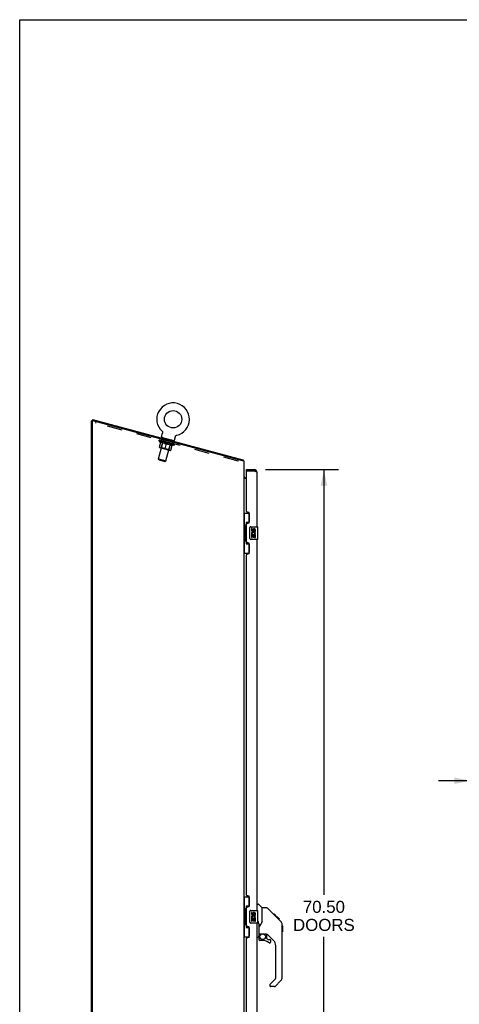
# Model space of a CAD drawing. Header units: inches. Extents: x 0 to 215, y 0 to 139.
# Tile 33 of 91: x 0 to 35, y 62 to 139. Entities that reach past the tile are written whole.
import ezdxf

# ---------------------------------------------------------------- set-up
doc = ezdxf.new("R2010")
doc.units = ezdxf.units.IN
doc.header["$LTSCALE"] = 11.835443
doc.header["$MEASUREMENT"] = 0
doc.linetypes.add('HIDDEN', pattern=[0.2, 0.1, -0.1])
doc.layers.get('0').update_dxf_attribs({"linetype": 'CONTINUOUS'})
for name, color, linetype in [('02___PRT_ALL_AXES', 7, 'CONTINUOUS'), ('DEFAULT_2', 8, 'HIDDEN'), ('DIMENSIONS', 7, 'CONTINUOUS')]:
    doc.layers.add(name, color=color, linetype=linetype)
doc.styles.get("Standard").update_dxf_attribs({"font": 'arial.ttf'})
doc.dimstyles.new('DIMSTYLE_1', dxfattribs={"dimtxt": 0.949367, "dimasz": 1.265823, "dimexe": 0.09, "dimexo": 0.07, "dimgap": 0.0375, "dimtad": 0, "dimtih": 1, "dimtoh": 1, "dimzin": 4, "dimdsep": 46, "dimtxsty": 'Standard', "dimblk": '_FILLED', "dimblk1": '_FILLED', "dimblk2": '_FILLED', "dimcen": 0.09, "dimazin": 1, "dimtfac": 1, "dimtofl": 0, "dimtmove": 0, "dimatfit": 3, "dimldrblk": '_FILLED', "dimfxl": 1, "dimtolj": 1, "dimtzin": 4, "dimarcsym": 0})

# ---------------------------------------------------------------- blocks, each defined once
blk = doc.blocks.new('_FILLED')
at = {"color": 0, "linetype": 'ByBlock'}
blk.add_solid([(0, 0), (-1, 0.2), (-1, -0.2)], dxfattribs=at)
blk = doc.blocks.new('*D11')
at = {"layer": 'DIMENSIONS', "color": 2, "linetype": 'Continuous'}
for p, q in [((35.523, 79.246), (32.991, 79.246)), ((37.273, 79.246), (39.653, 79.246))]:
    blk.add_line(p, q, dxfattribs=at)
at = {"layer": 'DIMENSIONS', "color": 2, "linetype": 'Continuous', "xscale": 1.2658227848, "yscale": 1.2658227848, "zscale": 1.2658227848}
blk.add_blockref('_FILLED', (35.523, 79.246), dxfattribs=at)
at = {"layer": 'DIMENSIONS', "color": 2, "linetype": 'Continuous', "xscale": 1.2658227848, "yscale": 1.2658227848, "zscale": 1.2658227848, "rotation": 180}
blk.add_blockref('_FILLED', (37.273, 79.246), dxfattribs=at)
at = {"layer": 'DIMENSIONS', "color": 2, "linetype": 'Continuous', "insert": (40.128, 79.721), "char_height": 0.9494, "width": 2.57988, "attachment_point": 1, "line_spacing_factor": 0.9}
blk.add_mtext('1.75', dxfattribs=at)
blk = doc.blocks.new('*D17')
at = {"layer": 'DIMENSIONS', "color": 2, "linetype": 'Continuous'}
for p, q in [((19.356, 103.772), (25.108, 103.772)), ((23.969, 103.772), (23.969, 70.251)), ((23.969, 33.272), (23.969, 66.928)), ((19.356, 33.272), (25.108, 33.272))]:
    blk.add_line(p, q, dxfattribs=at)
at = {"layer": 'DIMENSIONS', "color": 2, "linetype": 'Continuous', "xscale": 1.2658227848, "yscale": 1.2658227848, "zscale": 1.2658227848}
for p, rotation in [((23.969, 103.772), 90), ((23.969, 33.272), 270)]:
    blk.add_blockref('_FILLED', p, dxfattribs=dict(at, rotation=rotation))
at = {"layer": 'DIMENSIONS', "color": 2, "linetype": 'Continuous', "insert": (23.969, 69.776), "char_height": 0.9494, "width": 4.85624, "attachment_point": 2, "line_spacing_factor": 0.9}
blk.add_mtext('70.50\\PDOORS', dxfattribs=at)

msp = doc.modelspace()

# ---------------------------------------------------------------- linework, layer by layer
at = {"color": 7, "linetype": 'Continuous'}
for p, q in [((0, 0), (0, 139.241)), ((0, 139.241), (215.19, 139.241)), ((5.726, 107.612), (5.658, 107.612)), ((5.735, 107.727), (5.708, 107.626)), ((5.735, 107.727), (17.593, 104.55)), ((11.179, 106.371), (11.255, 106.653)), ((11.213, 106.796), (11.213, 106.796)), ((11.213, 106.796), (11.217, 106.792)), ((11.214, 106.795), (11.216, 106.794)), ((11.217, 106.792), (11.221, 106.789)), ((11.221, 106.789), (11.224, 106.785)), ((11.224, 106.785), (11.228, 106.781)), ((11.228, 106.781), (11.231, 106.777)), ((11.231, 106.777), (11.234, 106.772)), ((11.234, 106.773), (11.237, 106.768)), ((11.237, 106.768), (11.24, 106.764)), ((11.239, 106.764), (11.242, 106.759)), ((11.242, 106.759), (11.244, 106.754)), ((11.244, 106.755), (11.247, 106.75)), ((11.247, 106.75), (11.249, 106.745)), ((11.249, 106.745), (11.251, 106.74)), ((11.251, 106.74), (11.252, 106.735)), ((11.252, 106.735), (11.254, 106.73)), ((11.254, 106.73), (11.255, 106.725)), ((11.255, 106.725), (11.256, 106.72)), ((11.256, 106.658), (11.255, 106.653)), ((11.256, 106.72), (11.257, 106.715)), ((11.257, 106.715), (11.258, 106.71)), ((11.258, 106.71), (11.259, 106.704)), ((11.259, 106.678), (11.258, 106.673)), ((11.259, 106.705), (11.259, 106.699)), ((11.259, 106.699), (11.259, 106.694)), ((11.259, 106.694), (11.259, 106.689)), ((11.259, 106.689), (11.259, 106.684)), ((11.259, 106.684), (11.259, 106.678)), ((12.189, 106.1), (12.265, 106.383)), ((12.265, 106.383), (12.266, 106.387)), ((12.266, 106.387), (12.268, 106.392)), ((12.268, 106.392), (12.27, 106.397)), ((12.27, 106.397), (12.272, 106.402)), ((12.272, 106.402), (12.274, 106.407)), ((12.274, 106.406), (12.276, 106.411)), ((12.276, 106.411), (12.278, 106.416)), ((12.278, 106.416), (12.281, 106.42)), ((12.281, 106.42), (12.284, 106.425)), ((12.284, 106.425), (12.287, 106.429)), ((12.287, 106.429), (12.29, 106.433)), ((12.29, 106.433), (12.293, 106.437)), ((12.293, 106.437), (12.297, 106.441)), ((12.297, 106.441), (12.3, 106.445)), ((12.3, 106.445), (12.304, 106.449)), ((12.304, 106.449), (12.308, 106.452)), ((12.308, 106.452), (12.312, 106.456)), ((12.312, 106.456), (12.316, 106.459)), ((12.316, 106.459), (12.32, 106.462)), ((12.32, 106.462), (12.324, 106.465)), ((12.324, 106.465), (12.329, 106.468)), ((12.329, 106.468), (12.333, 106.471)), ((12.333, 106.471), (12.338, 106.473)), ((12.338, 106.473), (12.343, 106.476)), ((12.342, 106.475), (12.347, 106.478)), ((12.347, 106.478), (12.352, 106.48)), ((12.352, 106.48), (12.357, 106.481)), ((12.357, 106.481), (12.362, 106.483)), ((12.362, 106.483), (12.367, 106.484)), ((12.362, 106.483), (12.363, 106.483)), ((12.367, 106.484), (12.372, 106.486)), ((12.369, 106.485), (12.371, 106.485)), ((11.183, 106.298), (11.175, 106.269)), ((12.149, 106.039), (11.183, 106.298)), ((12.149, 106.039), (12.141, 106.01)), ((17.593, 104.55), (17.567, 104.452)), ((17.608, 104.493), (17.57, 104.464)), ((17.862, 103.668), (17.862, 103.772)), ((17.882, 103.668), (17.862, 103.668)), ((18.47, 103.772), (18.47, 103.668)), ((17.801, 103.126), (17.862, 103.126)), ((17.658, 100.347), (18.099, 100.347)), ((17.697, 100.347), (17.697, 99.322)), ((18.062, 100.347), (18.062, 99.568)), ((17.798, 99.353), (17.798, 99.373)), ((17.835, 99.612), (17.835, 97.932)), ((18.062, 99.612), (17.835, 99.612)), ((17.676, 99.322), (17.676, 98.222)), ((17.676, 99.322), (17.798, 99.322)), ((17.798, 98.222), (17.798, 99.322)), ((18.122, 98.372), (18.122, 99.172)), ((18.221, 99.272), (18.761, 99.272)), ((18.776, 98.287), (18.776, 99.257)), ((17.676, 98.222), (17.798, 98.222)), ((17.697, 98.222), (17.697, 97.197)), ((17.798, 98.172), (17.798, 98.192)), ((17.835, 97.932), (18.062, 97.932)), ((18.062, 97.977), (18.062, 97.197)), ((18.761, 98.272), (18.221, 98.272)), ((17.658, 97.197), (18.099, 97.197)), ((17.658, 70.097), (18.099, 70.097)), ((17.697, 70.097), (17.697, 69.072)), ((18.062, 70.097), (18.062, 69.318)), ((17.798, 69.103), (17.798, 69.123)), ((18.062, 69.362), (17.835, 69.362)), ((17.835, 69.362), (17.835, 67.682)), ((18.716, 69.526), (18.779, 69.526)), ((19.104, 69.217), (18.807, 69.515)), ((19.471, 69.211), (19.11, 69.211)), ((19.11, 68.107), (19.11, 69.211)), ((20.292, 68.423), (19.527, 69.188)), ((17.676, 69.072), (17.798, 69.072)), ((17.676, 69.072), (17.676, 67.972)), ((17.798, 67.972), (17.798, 69.072)), ((18.122, 68.122), (18.122, 68.922)), ((18.221, 69.022), (18.761, 69.022)), ((18.776, 68.037), (18.776, 69.007)), ((20.048, 68.734), (19.981, 68.734)), ((20.056, 68.727), (19.989, 68.727)), ((20.065, 68.717), (19.998, 68.717)), ((20.072, 68.71), (20.005, 68.71)), ((20.08, 68.702), (20.013, 68.702)), ((20.099, 68.683), (20.033, 68.683)), ((20.048, 68.734), (20.375, 68.407)), ((20.122, 68.66), (20.055, 68.66)), ((20.145, 68.637), (20.078, 68.637)), ((20.169, 68.613), (20.102, 68.613)), ((20.193, 68.589), (20.126, 68.589)), ((20.216, 68.566), (20.15, 68.566)), ((20.239, 68.543), (20.172, 68.543)), ((20.259, 68.523), (20.192, 68.523)), ((20.276, 68.506), (20.209, 68.506)), ((20.289, 68.493), (20.222, 68.493)), ((20.293, 68.489), (20.227, 68.489)), ((20.295, 68.487), (20.229, 68.487)), ((20.296, 68.486), (20.229, 68.486)), ((20.297, 68.485), (20.23, 68.485)), ((20.265, 68.45), (20.23, 68.485)), ((20.299, 68.483), (20.232, 68.483)), ((20.304, 68.478), (20.237, 68.478)), ((20.31, 68.473), (20.243, 68.473)), ((20.323, 68.459), (20.256, 68.459)), ((20.292, 68.423), (20.265, 68.45)), ((20.338, 68.444), (20.271, 68.444)), ((20.346, 68.436), (20.279, 68.436)), ((20.353, 68.429), (20.286, 68.429)), ((20.292, 68.423), (20.57, 68.145)), ((20.365, 68.417), (20.298, 68.417)), ((20.37, 68.412), (20.303, 68.412)), ((20.373, 68.409), (20.307, 68.409)), ((20.375, 68.407), (20.308, 68.407)), ((20.375, 68.407), (20.308, 68.407)), ((20.375, 68.407), (20.309, 68.407)), ((20.464, 68.318), (20.375, 68.407)), ((20.393, 68.322), (20.46, 68.322)), ((20.461, 68.321), (20.394, 68.321)), ((20.464, 68.318), (20.397, 68.318)), ((17.676, 67.972), (17.798, 67.972)), ((17.697, 67.972), (17.697, 66.947)), ((17.798, 67.922), (17.798, 67.942)), ((17.835, 67.682), (18.062, 67.682)), ((18.062, 67.727), (18.062, 66.947)), ((18.761, 68.022), (18.221, 68.022)), ((18.776, 68.119), (18.779, 68.128)), ((18.807, 68.013), (18.807, 68.151)), ((18.835, 67.888), (18.835, 66.994)), ((19.11, 68.169), (19.089, 68.112)), ((20.685, 67.867), (20.684, 67.897)), ((20.685, 63.764), (20.685, 67.867)), ((20.705, 67.816), (20.685, 67.836)), ((20.705, 67.816), (20.705, 67.34)), ((17.658, 66.947), (18.099, 66.947)), ((18.716, 66.923), (18.764, 66.923)), ((18.835, 66.967), (18.835, 66.729)), ((18.854, 67.186), (19.149, 67.186)), ((18.892, 67.106), (18.972, 67.186)), ((18.898, 67.1), (18.895, 67.103)), ((18.902, 67.097), (18.898, 67.1)), ((18.906, 67.092), (18.902, 67.097)), ((19.422, 67.145), (19.335, 67.145)), ((19.464, 66.813), (19.464, 67.14)), ((19.468, 66.805), (19.54, 66.733)), ((20, 66.648), (19.499, 67.15)), ((20.705, 67.34), (20.685, 67.32)), ((19.149, 66.651), (18.913, 66.651)), ((19.548, 66.729), (19.701, 66.729)), ((19.779, 66.531), (19.779, 66.651)), ((20.173, 63.679), (20.173, 66.231)), ((19.701, 63.154), (19.701, 63.089)), ((19.715, 63.188), (20.15, 63.623)), ((20.062, 63.011), (19.779, 63.011)), ((20.57, 63.486), (20.117, 63.034))]:
    msp.add_line(p, q, dxfattribs=at)
at = {"color": 3, "linetype": 'Continuous'}
for p, q in [((5.658, 32.626), (5.658, 107.612)), ((5.736, 107.619), (5.708, 107.626)), ((5.71, 107.585), (5.71, 32.689)), ((17.554, 104.452), (5.75, 107.615)), ((17.658, 104.452), (17.554, 104.452)), ((17.658, 104.452), (17.658, 32.626)), ((17.862, 103.772), (18.47, 103.772)), ((17.862, 100.48), (17.862, 103.648)), ((17.882, 103.668), (18.47, 103.668)), ((18.507, 103.655), (18.47, 103.668)), ((18.526, 103.648), (18.507, 103.655)), ((18.538, 103.643), (18.526, 103.648)), ((18.55, 103.639), (18.538, 103.643)), ((18.716, 99.272), (18.716, 103.526)), ((17.862, 103.074), (17.658, 103.074)), ((17.982, 100.42), (17.922, 100.42)), ((18.112, 99.67), (18.112, 100.29)), ((17.862, 98.065), (17.862, 99.48)), ((17.922, 99.54), (17.982, 99.54)), ((17.982, 98.005), (17.922, 98.005)), ((18.112, 97.255), (18.112, 97.875)), ((18.716, 69.022), (18.716, 98.272)), ((17.862, 70.23), (17.862, 97.065)), ((17.922, 97.125), (17.982, 97.125)), ((17.982, 70.17), (17.922, 70.17)), ((18.112, 69.42), (18.112, 70.04)), ((17.862, 67.815), (17.862, 69.23)), ((17.922, 69.29), (17.982, 69.29)), ((17.982, 67.755), (17.922, 67.755)), ((18.112, 67.005), (18.112, 67.625)), ((18.716, 38.772), (18.716, 68.022)), ((17.862, 39.98), (17.862, 66.815)), ((17.922, 66.875), (17.982, 66.875))]:
    msp.add_line(p, q, dxfattribs=at)
at = {"color": 7, "linetype": 'Continuous'}
for points in [[(11.258, 106.668), (11.257, 106.663), (11.256, 106.658)], [(11.258, 106.673), (11.258, 106.668), (11.257, 106.663)], [(12.265, 106.383), (12.266, 106.387), (12.268, 106.392)], [(17.601, 104.527), (17.601, 104.53), (17.601, 104.533), (17.6, 104.536), (17.6, 104.538), (17.599, 104.541), (17.599, 104.543), (17.598, 104.545), (17.597, 104.547), (17.596, 104.548), (17.595, 104.549), (17.594, 104.549), (17.593, 104.55)], [(17.608, 104.493), (17.606, 104.495), (17.605, 104.497), (17.604, 104.499), (17.604, 104.502), (17.603, 104.505), (17.602, 104.508), (17.602, 104.511), (17.602, 104.514), (17.601, 104.518), (17.601, 104.521), (17.601, 104.527)], [(17.663, 103.159), (17.661, 103.157), (17.66, 103.155), (17.659, 103.153), (17.659, 103.152), (17.658, 103.15), (17.658, 103.149)], [(17.668, 103.164), (17.666, 103.162), (17.664, 103.16), (17.663, 103.159)], [(17.68, 103.175), (17.677, 103.171), (17.674, 103.17), (17.672, 103.168), (17.67, 103.166), (17.668, 103.164)], [(17.687, 103.183), (17.688, 103.182), (17.688, 103.182), (17.687, 103.181), (17.687, 103.181), (17.686, 103.18), (17.685, 103.179), (17.684, 103.177), (17.682, 103.176), (17.68, 103.175)], [(17.835, 99.589), (17.836, 99.585), (17.836, 99.582), (17.837, 99.578), (17.838, 99.573), (17.84, 99.569), (17.842, 99.564), (17.844, 99.558), (17.847, 99.552), (17.851, 99.546), (17.855, 99.539), (17.859, 99.531), (17.864, 99.523), (17.869, 99.515), (17.871, 99.512)], [(18.122, 99.172), (18.122, 99.179), (18.122, 99.185), (18.123, 99.191), (18.125, 99.197), (18.126, 99.203), (18.128, 99.209)], [(17.871, 98.033), (17.869, 98.03), (17.864, 98.022), (17.859, 98.014), (17.855, 98.006), (17.851, 97.999), (17.847, 97.993), (17.844, 97.987), (17.842, 97.981), (17.84, 97.976), (17.838, 97.972), (17.837, 97.967), (17.836, 97.963), (17.836, 97.96), (17.835, 97.956)], [(18.128, 98.336), (18.126, 98.342), (18.125, 98.348), (18.123, 98.354), (18.122, 98.36), (18.122, 98.366), (18.122, 98.372)], [(17.835, 69.339), (17.836, 69.335), (17.836, 69.332), (17.837, 69.328), (17.838, 69.323), (17.84, 69.319), (17.842, 69.314), (17.844, 69.308), (17.847, 69.302), (17.851, 69.296), (17.855, 69.289), (17.859, 69.281), (17.864, 69.273), (17.869, 69.265), (17.871, 69.262)], [(19.527, 69.188), (19.519, 69.195), (19.511, 69.201), (19.501, 69.205), (19.492, 69.209), (19.482, 69.211), (19.471, 69.211)], [(18.122, 68.922), (18.122, 68.929), (18.122, 68.935), (18.123, 68.941), (18.125, 68.947), (18.126, 68.953), (18.128, 68.959)], [(20.23, 68.485), (20.209, 68.506), (20.187, 68.528), (20.165, 68.55)], [(17.871, 67.783), (17.869, 67.78), (17.864, 67.772), (17.859, 67.764), (17.855, 67.756), (17.851, 67.749), (17.847, 67.743), (17.844, 67.737), (17.842, 67.731), (17.84, 67.726), (17.838, 67.722), (17.837, 67.717), (17.836, 67.713), (17.836, 67.71), (17.835, 67.706)], [(18.128, 68.086), (18.126, 68.092), (18.125, 68.098), (18.123, 68.104), (18.122, 68.11), (18.122, 68.116), (18.122, 68.122)], [(18.779, 68.128), (18.78, 68.131), (18.781, 68.133), (18.782, 68.136), (18.782, 68.139), (18.783, 68.141), (18.785, 68.143), (18.786, 68.146), (18.787, 68.148), (18.788, 68.15), (18.789, 68.151), (18.791, 68.153), (18.792, 68.155), (18.793, 68.156), (18.795, 68.157), (18.796, 68.158), (18.798, 68.159), (18.799, 68.159), (18.801, 68.158), (18.802, 68.158), (18.803, 68.157), (18.804, 68.156), (18.805, 68.155), (18.806, 68.153), (18.807, 68.151)], [(18.807, 68.013), (18.807, 68.014), (18.808, 68.016), (18.808, 68.017), (18.809, 68.019), (18.809, 68.02), (18.81, 68.021), (18.811, 68.023), (18.811, 68.024), (18.812, 68.025), (18.813, 68.026), (18.813, 68.026), (18.814, 68.027), (18.815, 68.027), (18.816, 68.027), (18.816, 68.026), (18.817, 68.026), (18.817, 68.025), (18.818, 68.024), (18.818, 68.023), (18.819, 68.023), (18.819, 68.022), (18.819, 68.021), (18.82, 68.019), (18.82, 68.018), (18.821, 68.017), (18.821, 68.016), (18.821, 68.014), (18.822, 68.013), (18.822, 68.011), (18.823, 68.01), (18.823, 68.008), (18.823, 68.006), (18.824, 68.004), (18.824, 68.002), (18.825, 68), (18.825, 67.998), (18.825, 67.996), (18.826, 67.994), (18.826, 67.992), (18.827, 67.99), (18.827, 67.987), (18.827, 67.985), (18.828, 67.982), (18.828, 67.98), (18.828, 67.977), (18.829, 67.975), (18.829, 67.972), (18.83, 67.969), (18.83, 67.966), (18.83, 67.963), (18.831, 67.96), (18.831, 67.956), (18.831, 67.953), (18.832, 67.949), (18.832, 67.945), (18.832, 67.941), (18.833, 67.937), (18.833, 67.932), (18.833, 67.928), (18.834, 67.923), (18.834, 67.917), (18.834, 67.912), (18.834, 67.906), (18.834, 67.901), (18.834, 67.895), (18.835, 67.888)], [(18.888, 67.761), (18.877, 67.744), (18.862, 67.716), (18.849, 67.683), (18.84, 67.649), (18.836, 67.615), (18.835, 67.591)], [(19.089, 68.112), (19.059, 68.043), (19.022, 67.972), (18.98, 67.9), (18.933, 67.827), (18.888, 67.761)], [(20.685, 67.867), (20.684, 67.897), (20.678, 67.938), (20.669, 67.979), (20.655, 68.017), (20.637, 68.055), (20.616, 68.09), (20.591, 68.123), (20.57, 68.145)], [(18.906, 67.092), (18.897, 67.082), (18.888, 67.071), (18.881, 67.059), (18.874, 67.047), (18.868, 67.035), (18.863, 67.022), (18.859, 67.008), (18.857, 66.995), (18.855, 66.981), (18.855, 66.967)], [(18.895, 67.103), (18.894, 67.105), (18.893, 67.105), (18.892, 67.106), (18.892, 67.106)], [(19.149, 67.186), (19.157, 67.186), (19.177, 67.185), (19.197, 67.182), (19.218, 67.179), (19.237, 67.174), (19.255, 67.169), (19.271, 67.163), (19.285, 67.158), (19.297, 67.154), (19.308, 67.15), (19.317, 67.147), (19.325, 67.146), (19.333, 67.145), (19.334, 67.145)]]:
    msp.add_lwpolyline(points, dxfattribs=at)
at = {"color": 3, "linetype": 'Continuous'}
for points in [[(18.567, 103.632), (18.561, 103.634), (18.55, 103.639)], [(18.716, 103.526), (18.716, 103.528), (18.716, 103.531), (18.716, 103.533), (18.715, 103.535), (18.714, 103.537), (18.714, 103.54), (18.713, 103.542), (18.711, 103.544), (18.71, 103.547), (18.709, 103.549), (18.707, 103.551), (18.705, 103.554), (18.703, 103.556), (18.701, 103.558), (18.699, 103.56), (18.696, 103.563), (18.694, 103.565), (18.691, 103.567), (18.688, 103.57), (18.685, 103.572), (18.682, 103.574), (18.679, 103.577), (18.676, 103.579), (18.672, 103.581), (18.669, 103.583), (18.665, 103.586), (18.661, 103.588), (18.657, 103.59), (18.653, 103.593), (18.649, 103.595), (18.644, 103.597), (18.64, 103.6), (18.635, 103.602), (18.63, 103.604), (18.626, 103.606), (18.621, 103.609), (18.616, 103.611), (18.611, 103.613), (18.606, 103.616), (18.6, 103.618), (18.595, 103.62), (18.59, 103.623), (18.584, 103.625), (18.578, 103.627), (18.573, 103.629), (18.567, 103.632)]]:
    msp.add_lwpolyline(points, dxfattribs=at)
at = {"color": 7, "linetype": 'Continuous'}
for centre, radius in [((12.088, 107.741), 0.688), ((19.149, 66.946), 0.217)]:
    msp.add_circle(centre, radius, dxfattribs=at)
for centre, radius, start, end in [((12.088, 107.741), 1.288, 282.70045, 227.29954), ((11.246, 106.353), 0.069, 165, 255), ((12.123, 106.118), 0.069, 255, 345), ((17.412, 104.343), 0.246, 26.34225, 37.39407), ((17.801, 103.269), 0.142, 180, 270), ((18.47, 103.526), 0.142, 48.63431, 90), ((18.552, 103.382), 0.26, 90, 92.58721), ((18.221, 99.172), 0.1, 90, 158.79459), ((18.761, 99.257), 0.015, 0, 90), ((18.221, 98.372), 0.1, 201.20502, 270), ((18.761, 98.287), 0.015, 270, 360), ((18.779, 69.487), 0.0394, 45, 90), ((19.09, 69.203), 0.0197, 0, 45), ((18.221, 68.922), 0.1, 90, 158.79459), ((18.761, 69.007), 0.015, 0, 90), ((18.221, 68.122), 0.1, 201.20502, 270), ((18.761, 68.037), 0.015, 270, 360), ((20.252, 67.851), 0.433, 42.23856, 42.72732), ((18.764, 66.994), 0.0709, 270, 360), ((18.854, 67.206), 0.0197, 180, 270), ((19.031, 66.967), 0.197, 135, 180), ((19.422, 66.948), 0.197, 45, 90), ((19.476, 66.813), 0.0118, 180, 225), ((18.913, 66.729), 0.0787, 180, 270), ((19.149, 65.863), 0.787, 50.4788, 90), ((19.548, 66.741), 0.0118, 225, 270), ((19.701, 66.531), 0.0787, 230.4788, 360), ((19.701, 66.651), 0.0787, 0, 90), ((19.583, 66.231), 0.591, 0, 45), ((20.094, 63.679), 0.0787, 315, 360), ((20.291, 63.764), 0.394, 315, 360), ((19.748, 63.154), 0.0472, 135, 180), ((19.779, 63.089), 0.0787, 180, 270), ((20.062, 63.089), 0.0787, 270, 315)]:
    msp.add_arc(centre, radius, start, end, dxfattribs=at)
at = {"color": 3, "linetype": 'Continuous'}
for centre, radius, start, end in [((5.742, 107.585), 0.0312, 75, 180), ((17.882, 103.648), 0.02, 90, 180), ((18.47, 103.526), 0.246, 0, 90), ((17.922, 100.48), 0.06, 180, 270), ((17.982, 100.29), 0.13, 0, 90), ((17.922, 99.48), 0.06, 90, 180), ((17.982, 99.67), 0.13, 270, 360), ((17.922, 98.065), 0.06, 180, 270), ((17.982, 97.875), 0.13, 0, 90), ((17.922, 97.065), 0.06, 90, 180), ((17.982, 97.255), 0.13, 270, 360), ((17.922, 70.23), 0.06, 180, 270), ((17.982, 70.04), 0.13, 0, 90), ((17.922, 69.23), 0.06, 90, 180), ((17.982, 69.42), 0.13, 270, 360), ((17.922, 67.815), 0.06, 180, 270), ((17.982, 67.625), 0.13, 0, 90), ((17.922, 66.815), 0.06, 90, 180), ((17.982, 67.005), 0.13, 270, 360)]:
    msp.add_arc(centre, radius, start, end, dxfattribs=at)
at = {"color": 7, "linetype": 'Continuous'}
for centre, start_param, end_param in [((17.903, 99.363), 0.699287, 1.51401), ((17.903, 99.363), -4.655602, -3.84088), ((17.903, 98.182), 0.699287, 1.51401), ((17.903, 98.182), -4.655602, -3.84088), ((17.903, 69.113), 0.699287, 1.51401), ((17.903, 69.113), -4.655602, -3.84088), ((17.903, 67.932), 0.699287, 1.51401), ((17.903, 67.932), -4.655602, -3.84088)]:
    msp.add_ellipse(centre, major_axis=(0, 0.18), ratio=0.579493, start_param=start_param, end_param=end_param, dxfattribs=at)
at = {"layer": '02___PRT_ALL_AXES', "color": 8, "linetype": 'HIDDEN'}
for p, q in [((11.182, 106.052), (11.209, 106.153)), ((12.027, 105.826), (11.182, 106.052)), ((12.054, 105.926), (11.209, 106.153)), ((12.027, 105.826), (12.054, 105.926))]:
    msp.add_line(p, q, dxfattribs=at)
at = {"layer": '02___PRT_ALL_AXES', "color": 7, "linetype": 'Continuous'}
for p, q in [((18.259, 99.118), (18.259, 98.982)), ((18.322, 99.118), (18.259, 99.118)), ((18.259, 98.657), (18.259, 98.427)), ((18.277, 98.657), (18.259, 98.657)), ((18.312, 98.657), (18.339, 98.676)), ((18.312, 98.657), (18.573, 98.657)), ((18.322, 98.982), (18.322, 99.118)), ((18.322, 98.427), (18.322, 98.594)), ((18.322, 98.594), (18.387, 98.594)), ((18.387, 99.045), (18.387, 98.976)), ((18.387, 98.594), (18.387, 98.458)), ((18.448, 98.982), (18.448, 99.024)), ((18.448, 98.458), (18.448, 98.594)), ((18.448, 98.594), (18.511, 98.594)), ((18.503, 98.693), (18.56, 98.668)), ((18.511, 99.024), (18.511, 98.888)), ((18.511, 98.888), (18.573, 98.888)), ((18.511, 98.594), (18.511, 98.427)), ((18.573, 98.888), (18.573, 99.024)), ((18.573, 98.427), (18.573, 98.657)), ((18.259, 98.427), (18.322, 98.427)), ((18.387, 98.458), (18.448, 98.458)), ((18.511, 98.427), (18.573, 98.427)), ((18.322, 68.868), (18.259, 68.868)), ((18.259, 68.868), (18.259, 68.732)), ((18.277, 68.407), (18.259, 68.407)), ((18.259, 68.407), (18.259, 68.177)), ((18.312, 68.407), (18.339, 68.426)), ((18.312, 68.407), (18.573, 68.407)), ((18.322, 68.732), (18.322, 68.868)), ((18.322, 68.344), (18.387, 68.344)), ((18.322, 68.177), (18.322, 68.344)), ((18.387, 68.795), (18.387, 68.726)), ((18.387, 68.344), (18.387, 68.208)), ((18.448, 68.732), (18.448, 68.774)), ((18.448, 68.344), (18.511, 68.344)), ((18.448, 68.208), (18.448, 68.344)), ((18.503, 68.443), (18.56, 68.418)), ((18.511, 68.774), (18.511, 68.638)), ((18.511, 68.638), (18.573, 68.638)), ((18.511, 68.344), (18.511, 68.177)), ((18.573, 68.638), (18.573, 68.774)), ((18.573, 68.177), (18.573, 68.407)), ((18.259, 68.177), (18.322, 68.177)), ((18.387, 68.208), (18.448, 68.208)), ((18.511, 68.177), (18.573, 68.177))]:
    msp.add_line(p, q, dxfattribs=at)
for centre, radius, start, end in [((18.353, 98.982), 0.0943, 180, 360), ((18.413, 98.73), 0.154, 161.41988, 206.19629), ((18.416, 98.73), 0.157, 336.59665, 161.87913), ((18.416, 98.73), 0.157, 205.73705, 207.8532), ((18.353, 98.982), 0.0314, 180, 261.22946), ((18.416, 98.73), 0.0943, 336.59665, 215.11217), ((18.353, 98.987), 0.0362, 263.42855, 341.76278), ((18.479, 99.024), 0.0943, 68.69989, 167.43379), ((18.479, 99.024), 0.0314, 0, 180.04847), ((18.479, 99.024), 0.0943, 0, 68.67039), ((18.353, 68.732), 0.0943, 180, 360), ((18.413, 68.48), 0.154, 161.41988, 206.19629), ((18.416, 68.48), 0.157, 336.59665, 161.87913), ((18.416, 68.48), 0.157, 205.73705, 207.8532), ((18.353, 68.732), 0.0314, 180, 261.22946), ((18.416, 68.48), 0.0943, 336.59665, 215.11217), ((18.353, 68.737), 0.0362, 263.42855, 341.76278), ((18.479, 68.774), 0.0943, 68.69989, 167.43379), ((18.479, 68.774), 0.0314, 0, 180.04847), ((18.479, 68.774), 0.0943, 0, 68.67039)]:
    msp.add_arc(centre, radius, start, end, dxfattribs=at)
at = {"layer": 'DEFAULT_2', "color": 8, "linetype": 'HIDDEN'}
for p, q in [((5.99, 107.443), (6.017, 107.544)), ((17.219, 104.435), (5.99, 107.443)), ((11.213, 106.796), (11.213, 106.796)), ((11.22, 106.79), (11.221, 106.789)), ((12.372, 106.486), (12.372, 106.486)), ((12.372, 106.486), (12.372, 106.486)), ((10.941, 104.623), (11.367, 106.213)), ((10.98, 106.056), (10.992, 106.101)), ((11.105, 105.907), (10.98, 106.056)), ((10.98, 106.056), (12.204, 105.728)), ((11, 106.092), (11.002, 106.098)), ((11.007, 106.087), (11.008, 106.09)), ((12.196, 105.768), (11.007, 106.087)), ((11.016, 106.084), (11.017, 106.087)), ((11.017, 106.084), (11.018, 106.087)), ((11.021, 105.553), (11.127, 105.946)), ((11.028, 106.085), (11.029, 106.091)), ((11.042, 106.077), (11.043, 106.08)), ((11.044, 106.077), (11.045, 106.08)), ((11.073, 106.072), (11.074, 106.079)), ((11.086, 106.066), (11.087, 106.069)), ((11.088, 106.065), (11.089, 106.068)), ((11.286, 106.015), (11.092, 106.067)), ((11.105, 105.907), (11.115, 105.904)), ((11.134, 106.056), (11.135, 106.063)), ((11.134, 106.053), (11.135, 106.055)), ((11.135, 106.052), (11.136, 106.055)), ((11.138, 106.052), (11.139, 106.055)), ((11.145, 106.05), (11.146, 106.053)), ((11.145, 106.05), (11.146, 106.053)), ((11.148, 106.049), (11.149, 106.052)), ((11.151, 106.048), (11.152, 106.052)), ((11.156, 106.047), (11.156, 106.05)), ((11.168, 105.517), (11.289, 105.97)), ((11.169, 106.043), (11.17, 106.046)), ((11.187, 106.038), (11.189, 106.044)), ((11.187, 106.038), (11.188, 106.041)), ((11.207, 106.033), (11.208, 106.036)), ((11.207, 106.033), (11.208, 106.036)), ((11.209, 106.036), (11.211, 106.042)), ((11.218, 106.03), (11.219, 106.033)), ((11.222, 106.029), (11.223, 106.032)), ((11.231, 106.027), (11.231, 106.03)), ((11.241, 106.024), (11.243, 106.031)), ((11.427, 105.821), (11.253, 105.867)), ((11.256, 106.02), (11.257, 106.023)), ((11.259, 106.019), (11.26, 106.022)), ((11.286, 106.012), (11.287, 106.015)), ((11.351, 105.998), (11.291, 106.014)), ((11.296, 106.013), (11.298, 106.019)), ((11.302, 106.008), (11.303, 106.011)), ((11.307, 106.006), (11.308, 106.01)), ((11.313, 106.005), (11.315, 106.013)), ((11.317, 106.004), (11.317, 106.007)), ((11.327, 106.001), (11.328, 106.004)), ((11.35, 105.995), (11.351, 105.998)), ((11.364, 106.25), (11.357, 106.221)), ((11.424, 105.978), (11.366, 105.993)), ((11.385, 105.985), (11.386, 105.988)), ((11.393, 105.987), (11.395, 105.993)), ((11.396, 105.982), (11.397, 105.986)), ((11.398, 105.982), (11.401, 105.991)), ((11.401, 105.981), (11.402, 105.984)), ((11.408, 105.979), (11.409, 105.983)), ((11.423, 105.975), (11.424, 105.978)), ((11.501, 105.957), (11.449, 105.971)), ((11.46, 105.398), (11.574, 105.826)), ((11.461, 105.965), (11.461, 105.968)), ((11.492, 105.96), (11.604, 105.937)), ((11.496, 105.959), (11.498, 105.965)), ((11.496, 105.956), (11.497, 105.959)), ((11.497, 105.959), (11.498, 105.965)), ((11.498, 105.965), (11.498, 105.965)), ((11.5, 105.955), (11.5, 105.958)), ((11.501, 105.954), (11.502, 105.958)), ((11.501, 105.954), (11.501, 105.957)), ((11.521, 104.467), (11.947, 106.058)), ((11.582, 105.936), (11.536, 105.948)), ((11.54, 105.944), (11.541, 105.947)), ((11.581, 105.933), (11.582, 105.936)), ((11.599, 105.928), (11.6, 105.931)), ((11.599, 105.928), (11.6, 105.931)), ((11.6, 105.931), (11.6, 105.931)), ((11.602, 105.931), (11.604, 105.937)), ((11.604, 105.927), (11.605, 105.93)), ((11.604, 105.927), (11.605, 105.93)), ((11.605, 105.93), (11.605, 105.93)), ((11.607, 105.929), (11.669, 105.912)), ((11.622, 105.922), (11.622, 105.925)), ((11.638, 105.921), (11.639, 105.925)), ((11.713, 105.901), (11.639, 105.925)), ((11.658, 105.915), (11.659, 105.919)), ((11.663, 105.911), (11.664, 105.914)), ((11.873, 105.701), (11.7, 105.748)), ((11.702, 105.9), (11.703, 105.904)), ((11.702, 105.9), (11.703, 105.903)), ((11.703, 105.9), (11.704, 105.903)), ((11.703, 105.903), (11.756, 105.889)), ((11.707, 105.899), (11.708, 105.902)), ((11.708, 105.902), (11.71, 105.909)), ((11.709, 105.902), (11.71, 105.909)), ((11.71, 105.909), (11.71, 105.909)), ((11.742, 105.89), (11.743, 105.893)), ((11.772, 105.355), (11.893, 105.808)), ((11.78, 105.879), (11.781, 105.882)), ((11.781, 105.882), (11.838, 105.867)), ((11.795, 105.876), (11.796, 105.879)), ((11.802, 105.874), (11.803, 105.877)), ((11.805, 105.873), (11.807, 105.882)), ((11.807, 105.872), (11.808, 105.875)), ((11.812, 105.874), (11.813, 105.881)), ((11.818, 105.869), (11.818, 105.872)), ((11.853, 105.86), (11.853, 105.863)), ((11.853, 105.863), (11.913, 105.847)), ((11.876, 105.854), (11.877, 105.857)), ((11.886, 105.851), (11.887, 105.854)), ((11.89, 105.85), (11.893, 105.858)), ((11.896, 105.848), (11.897, 105.852)), ((11.901, 105.847), (11.902, 105.85)), ((11.908, 105.849), (11.91, 105.855)), ((11.917, 105.843), (11.918, 105.846)), ((11.917, 105.314), (12.022, 105.706)), ((11.918, 105.846), (12.113, 105.794)), ((11.944, 105.836), (11.944, 105.839)), ((11.947, 105.835), (11.947, 105.838)), ((11.968, 106.088), (11.96, 106.059)), ((11.961, 105.831), (11.963, 105.838)), ((11.972, 105.828), (11.973, 105.831)), ((11.981, 105.826), (11.982, 105.829)), ((11.985, 105.825), (11.986, 105.828)), ((11.996, 105.825), (11.997, 105.832)), ((11.996, 105.822), (11.997, 105.825)), ((11.996, 105.822), (11.997, 105.825)), ((12.011, 105.664), (12.021, 105.661)), ((12.016, 105.816), (12.017, 105.822)), ((12.016, 105.816), (12.017, 105.819)), ((12.021, 105.661), (12.204, 105.728)), ((12.034, 105.812), (12.034, 105.814)), ((12.047, 105.808), (12.048, 105.811)), ((12.052, 105.807), (12.053, 105.811)), ((12.055, 105.806), (12.056, 105.809)), ((12.058, 105.805), (12.059, 105.808)), ((12.058, 105.805), (12.059, 105.808)), ((12.065, 105.803), (12.066, 105.806)), ((12.068, 105.802), (12.069, 105.805)), ((12.069, 105.802), (12.07, 105.805)), ((12.071, 105.805), (12.073, 105.811)), ((12.115, 105.79), (12.115, 105.793)), ((12.117, 105.789), (12.118, 105.792)), ((12.132, 105.789), (12.134, 105.795)), ((12.159, 105.778), (12.16, 105.781)), ((12.161, 105.778), (12.161, 105.781)), ((12.177, 105.777), (12.179, 105.783)), ((12.186, 105.771), (12.187, 105.774)), ((12.187, 105.77), (12.188, 105.774)), ((12.196, 105.768), (12.196, 105.771)), ((12.204, 105.728), (12.216, 105.773)), ((12.205, 105.769), (12.206, 105.776)), ((11.048, 105.508), (11.871, 105.287)), ((11.168, 105.517), (11.119, 105.489)), ((11.168, 105.517), (11.772, 105.355)), ((11.772, 105.355), (11.8, 105.306)), ((10.99, 104.538), (10.941, 104.623)), ((10.941, 104.623), (11.521, 104.467)), ((10.99, 104.538), (11.436, 104.419)), ((11.436, 104.419), (11.521, 104.467)), ((17.219, 104.435), (17.246, 104.535))]:
    msp.add_line(p, q, dxfattribs=at)
for points in [[(11.253, 105.867), (11.231, 105.878), (11.21, 105.889), (11.189, 105.902), (11.168, 105.915), (11.147, 105.93), (11.126, 105.945)], [(11.127, 105.946), (11.149, 105.93), (11.171, 105.914), (11.193, 105.901), (11.215, 105.888), (11.238, 105.876), (11.26, 105.865)], [(11.417, 105.823), (11.442, 105.821), (11.468, 105.82), (11.494, 105.82), (11.52, 105.821), (11.547, 105.823), (11.574, 105.826)], [(11.574, 105.825), (11.548, 105.822), (11.523, 105.82), (11.498, 105.819), (11.474, 105.818), (11.45, 105.819), (11.427, 105.821)], [(11.574, 105.826), (11.597, 105.81), (11.619, 105.795), (11.642, 105.781), (11.664, 105.768), (11.686, 105.756), (11.709, 105.745)], [(11.7, 105.748), (11.678, 105.758), (11.657, 105.769), (11.636, 105.782), (11.616, 105.795), (11.595, 105.809), (11.574, 105.825)], [(11.866, 105.703), (11.891, 105.701), (11.916, 105.7), (11.942, 105.7), (11.968, 105.701), (11.995, 105.703), (12.022, 105.706)], [(12.022, 105.705), (11.996, 105.702), (11.97, 105.7), (11.945, 105.699), (11.921, 105.699), (11.897, 105.699), (11.873, 105.701)]]:
    msp.add_lwpolyline(points, dxfattribs=at)
for centre, radius, start, end in [((11.251, 105.98), 0.0398, 345, 75), ((11.334, 106.222), 0.0345, 345, 75), ((11.932, 105.798), 0.0398, 75, 165), ((11.98, 106.049), 0.0345, 75, 165), ((11.057, 105.544), 0.0371, 165, 255), ((11.881, 105.323), 0.0371, 255, 345)]:
    msp.add_arc(centre, radius, start, end, dxfattribs=at)
for centre, major_axis, ratio, start_param, end_param in [((11.604, 105.937), (0.613, -0.157), 0.05963, 2.96643, 3.140963), ((10.968, 106.088), (0.192, -0.049), 0.05963, 1.376596, 1.469874), ((10.97, 106.094), (0.191, -0.051), 0.060556, 0.430652, 1.470503), ((11.604, 105.937), (0.612, -0.164), 0.060556, -3.141593, -2.96706), ((11.011, 106.077), (0.191, -0.051), 0.060556, 1.551758, 1.645036), ((10.945, 106.094), (0.192, -0.047), 0.05688, 1.20151, 1.294789), ((11.604, 105.937), (0.615, -0.151), 0.05688, 2.791345, 2.965878), ((11.013, 106.083), (0.191, -0.053), 0.05963, 0.605815, 1.645666), ((10.947, 106.101), (0.192, -0.049), 0.05963, 0.25549, 1.295341), ((11.604, 105.937), (0.61, -0.17), 0.05963, -2.96643, -2.791898), ((11.013, 106.078), (0.159, -0.041), 0.05963, 1.065228, 1.614276), ((10.994, 106.084), (0.16, -0.039), 0.05688, 0.890143, 1.43919), ((11.05, 106.069), (0.159, -0.043), 0.060556, 1.240391, 1.789438), ((11.072, 106.06), (0.191, -0.053), 0.05963, 1.72692, 1.820198), ((10.941, 106.095), (0.193, -0.045), 0.052395, 1.026568, 1.119847), ((11.604, 105.937), (0.617, -0.145), 0.052395, 2.616403, 2.790936), ((11.073, 106.067), (0.19, -0.055), 0.05688, 0.7809, 1.820751), ((10.943, 106.102), (0.192, -0.047), 0.05688, 0.080405, 1.120256), ((11.604, 105.937), (0.608, -0.177), 0.05688, -2.791345, -2.616812), ((10.993, 106.084), (0.16, -0.038), 0.052395, 0.715201, 1.264248), ((11.103, 106.054), (0.158, -0.044), 0.05963, 1.415553, 1.9646), ((11.148, 106.04), (0.19, -0.055), 0.05688, 1.902006, 1.995284), ((10.958, 106.091), (0.193, -0.044), 0.046319, 0.851819, 0.945098), ((11.604, 105.937), (0.618, -0.14), 0.046319, 2.441654, 2.616187), ((11.15, 106.046), (0.19, -0.057), 0.052395, 0.955842, 1.995693), ((11.604, 105.937), (0.607, -0.182), 0.052395, -2.616403, -2.44187), ((10.959, 106.097), (0.193, -0.045), 0.052395, -0.094537, 0.945314), ((11.011, 106.079), (0.16, -0.036), 0.046319, 0.540452, 1.089499), ((11.172, 106.036), (0.158, -0.046), 0.05688, 1.590638, 2.139686), ((11.238, 106.016), (0.19, -0.057), 0.052395, 2.076947, 2.170226), ((10.994, 106.081), (0.194, -0.042), 0.038841, 0.677289, 0.770567), ((11.604, 105.937), (0.619, -0.135), 0.038841, 2.267123, 2.441656), ((11.24, 106.022), (0.189, -0.059), 0.046319, 1.130591, 2.170442), ((11.604, 105.937), (0.605, -0.188), 0.046319, -2.441654, -2.267121), ((10.995, 106.088), (0.193, -0.044), 0.046319, -0.269286, 0.770565), ((11.047, 106.069), (0.161, -0.035), 0.038841, 0.365921, 0.914969), ((11.254, 106.014), (0.157, -0.047), 0.052395, 1.76558, 2.314627), ((11.34, 105.989), (0.189, -0.059), 0.046319, 2.251696, 2.344975), ((11.048, 106.067), (0.194, -0.041), 0.030195, 0.502975, 0.596254), ((11.604, 105.937), (0.62, -0.132), 0.030195, 2.09281, 2.267343), ((11.341, 105.995), (0.189, -0.06), 0.038841, 1.305122, 2.344973), ((11.05, 106.073), (0.194, -0.042), 0.038841, -0.443817, 0.596034), ((11.604, 105.937), (0.604, -0.192), 0.038841, -2.267123, -2.092591), ((11.099, 106.055), (0.161, -0.034), 0.030195, 0.191608, 0.740655), ((11.346, 105.989), (0.157, -0.049), 0.046319, 1.940329, 2.489376), ((11.121, 106.054), (0.194, -0.041), 0.030195, -0.61813, 0.421721), ((11.449, 105.959), (0.189, -0.06), 0.038841, 2.426227, 2.519505), ((11.119, 106.048), (0.194, -0.04), 0.020645, 0.328852, 0.422131), ((11.604, 105.937), (0.621, -0.129), 0.020645, 1.918687, 2.09322), ((11.45, 105.966), (0.189, -0.061), 0.030195, 1.479435, 2.519286), ((11.604, 105.937), (0.603, -0.196), 0.030195, -2.09281, -1.918277), ((11.167, 106.037), (0.161, -0.033), 0.020645, 0.017485, 0.566532), ((11.446, 105.962), (0.157, -0.05), 0.038841, 2.11486, 2.663907), ((11.206, 106.031), (0.194, -0.04), 0.020645, -0.792253, 0.247598), ((11.562, 105.929), (0.189, -0.061), 0.030195, 2.60054, 2.693819), ((11.205, 106.025), (0.194, -0.04), 0.010478, 0.154869, 0.248148), ((11.604, 105.937), (0.621, -0.127), 0.010478, 1.744704, 1.919237), ((11.564, 105.935), (0.188, -0.062), 0.020645, 1.653558, 2.693409), ((11.604, 105.937), (0.602, -0.199), 0.020645, -1.918687, -1.744154), ((11.248, 106.016), (0.161, -0.033), 0.010478, 6.126688, 6.675735), ((11.55, 105.934), (0.156, -0.051), 0.030195, 2.289173, 2.83822), ((11.304, 106.005), (0.194, -0.04), 0.010478, -0.966236, -0.000846), ((11.677, 105.898), (0.188, -0.062), 0.020645, 2.774664, 2.867942), ((11.679, 105.905), (0.188, -0.063), 0.010478, 1.827541, 2.867392), ((11.604, 105.937), (0.602, -0.2), 0.010478, 4.538481, 4.720178), ((11.657, 105.906), (0.156, -0.052), 0.020645, 2.463296, 3.012344), ((11.523, 105.946), (0.194, -0.04), 0.010478, 0.274201, 1.314052), ((11.439, 105.964), (0.161, -0.033), 0.010478, -0.000483, 0.504314), ((11.409, 105.97), (0.194, -0.04), 0.010478, 0.099668, 0.192946), ((11.604, 105.937), (0.621, -0.127), 0.010478, -1.571421, -1.396888), ((11.79, 105.868), (0.188, -0.063), 0.010478, 2.74231, 2.948646), ((11.761, 105.878), (0.156, -0.052), 0.010478, 2.637279, 3.14189), ((11.638, 105.916), (0.194, -0.04), 0.020645, 0.448184, 1.488034), ((11.543, 105.936), (0.161, -0.033), 0.020645, 0.129249, 0.678296), ((11.521, 105.94), (0.194, -0.04), 0.020645, 0.273651, 0.366929), ((11.604, 105.937), (0.621, -0.129), 0.020645, -1.397439, -1.222906), ((11.898, 105.846), (0.188, -0.063), 0.010478, -3.140747, -2.175357), ((11.604, 105.937), (0.602, -0.2), 0.010478, 1.222355, 1.396888), ((11.751, 105.885), (0.194, -0.041), 0.030195, 0.622307, 1.662158), ((11.649, 105.908), (0.161, -0.034), 0.030195, 0.303372, 0.852419), ((11.952, 105.827), (0.156, -0.052), 0.010478, 2.749043, 3.29809), ((11.996, 105.82), (0.188, -0.062), 0.020645, 2.893995, 3.933846), ((11.636, 105.909), (0.194, -0.041), 0.030195, 0.447774, 0.541052), ((11.994, 105.813), (0.188, -0.063), 0.010478, 2.893445, 2.986723), ((11.861, 105.856), (0.194, -0.042), 0.038841, 0.79662, 1.836471), ((11.604, 105.937), (0.62, -0.132), 0.030195, -1.223315, -1.048783), ((11.604, 105.937), (0.602, -0.199), 0.020645, 1.048373, 1.222906), ((11.754, 105.88), (0.161, -0.035), 0.038841, 0.477686, 1.026733), ((12.033, 105.805), (0.156, -0.052), 0.020645, 2.57506, 3.124108), ((11.962, 105.829), (0.193, -0.044), 0.046319, 0.971151, 2.011002), ((12.081, 105.797), (0.189, -0.061), 0.030195, 2.719872, 3.759723), ((11.75, 105.879), (0.194, -0.042), 0.038841, 0.622087, 0.715366), ((12.08, 105.79), (0.188, -0.062), 0.020645, 2.719462, 2.812741), ((11.604, 105.937), (0.619, -0.135), 0.038841, -1.049002, -0.874469), ((11.604, 105.937), (0.603, -0.196), 0.030195, 0.87425, 1.048783), ((11.854, 105.853), (0.16, -0.036), 0.046319, 0.652216, 1.201263), ((12.052, 105.805), (0.193, -0.045), 0.052395, 1.1459, 2.185751), ((12.101, 105.787), (0.156, -0.051), 0.030195, 2.400937, 2.949985), ((12.152, 105.778), (0.189, -0.06), 0.038841, 2.545558, 3.585409), ((11.946, 105.828), (0.16, -0.038), 0.052395, 0.826965, 1.376012), ((11.859, 105.849), (0.193, -0.044), 0.046319, 0.796618, 0.889896), ((12.151, 105.771), (0.189, -0.061), 0.030195, 2.545339, 2.638617), ((12.129, 105.784), (0.192, -0.047), 0.05688, 1.320842, 2.360692), ((11.604, 105.937), (0.618, -0.14), 0.046319, -0.874471, -0.699939), ((11.604, 105.937), (0.604, -0.192), 0.038841, 0.699936, 0.874469), ((12.207, 105.763), (0.189, -0.059), 0.046319, 2.371028, 3.410879), ((12.153, 105.773), (0.157, -0.05), 0.038841, 2.226624, 2.775671), ((12.028, 105.807), (0.16, -0.039), 0.05688, 1.001907, 1.550954), ((12.189, 105.768), (0.192, -0.049), 0.05963, 1.495927, 2.535778), ((12.243, 105.754), (0.19, -0.057), 0.052395, 2.196279, 3.23613), ((12.189, 105.763), (0.157, -0.049), 0.046319, 2.052093, 2.601141), ((11.96, 105.822), (0.193, -0.045), 0.052395, 0.971367, 1.064645), ((12.205, 105.757), (0.189, -0.06), 0.038841, 2.371026, 2.464304), ((12.232, 105.756), (0.191, -0.051), 0.060556, 1.671089, 2.71094), ((12.259, 105.749), (0.19, -0.055), 0.05688, 2.021337, 3.061188), ((11.604, 105.937), (0.617, -0.145), 0.052395, -0.699723, -0.52519), ((12.255, 105.75), (0.191, -0.053), 0.05963, 1.846251, 2.886102), ((11.604, 105.937), (0.605, -0.188), 0.046319, 0.525406, 0.699939), ((12.096, 105.788), (0.159, -0.041), 0.05963, 1.176993, 1.72604), ((12.207, 105.759), (0.157, -0.047), 0.052395, 1.877344, 2.426392), ((12.15, 105.774), (0.159, -0.043), 0.060556, 1.352155, 1.901202), ((12.206, 105.759), (0.158, -0.046), 0.05688, 1.702402, 2.25145), ((12.187, 105.764), (0.158, -0.044), 0.05963, 1.527317, 2.076364), ((12.05, 105.798), (0.192, -0.047), 0.05688, 1.146309, 1.239587), ((12.241, 105.747), (0.189, -0.059), 0.046319, 2.196495, 2.289773), ((11.604, 105.937), (0.615, -0.151), 0.05688, -0.524781, -0.350248), ((11.604, 105.937), (0.607, -0.182), 0.052395, 0.350657, 0.52519), ((12.127, 105.778), (0.192, -0.049), 0.05963, 1.321394, 1.414673), ((12.257, 105.743), (0.19, -0.057), 0.052395, 2.021746, 2.115024), ((11.604, 105.937), (0.613, -0.157), 0.05963, -0.349695, -0.175162), ((11.604, 105.937), (0.608, -0.177), 0.05688, 0.175715, 0.350248), ((12.187, 105.761), (0.191, -0.051), 0.060556, 1.496556, 1.589835), ((12.254, 105.744), (0.19, -0.055), 0.05688, 1.846804, 1.940083), ((12.23, 105.75), (0.191, -0.053), 0.05963, 1.671719, 1.764997), ((11.604, 105.937), (0.612, -0.164), 0.060556, -0.174533, 0), ((11.604, 105.937), (0.61, -0.17), 0.05963, 0.000629, 0.175162)]:
    msp.add_ellipse(centre, major_axis=major_axis, ratio=ratio, start_param=start_param, end_param=end_param, dxfattribs=at)

# ---------------------------------------------------------------- dimensions: what is measured, and where the dimension line sits
at = {"layer": 'DIMENSIONS', "color": 2, "linetype": 'Continuous'}
dim = msp.add_linear_dim(base=(23.969, 103.772), p1=(19.286, 33.272), p2=(19.286, 103.772), angle=90, text='<>\\PDOORS', dimstyle='DIMSTYLE_1', dxfattribs=at)
dim.commit()
dim.dimension.update_dxf_attribs({"geometry": '*D17', "text_midpoint": (23.969, 68.589), "dimtype": 160})
dim = msp.add_linear_dim(base=(35.523, 79.246), p1=(37.273, 102.647), p2=(35.523, 68.867), angle=180, dimstyle='DIMSTYLE_1', dxfattribs=at)
dim.commit()
dim.dimension.update_dxf_attribs({"geometry": '*D11', "text_midpoint": (41.462, 79.241), "dimtype": 160})

doc.saveas('drawing.dxf')
